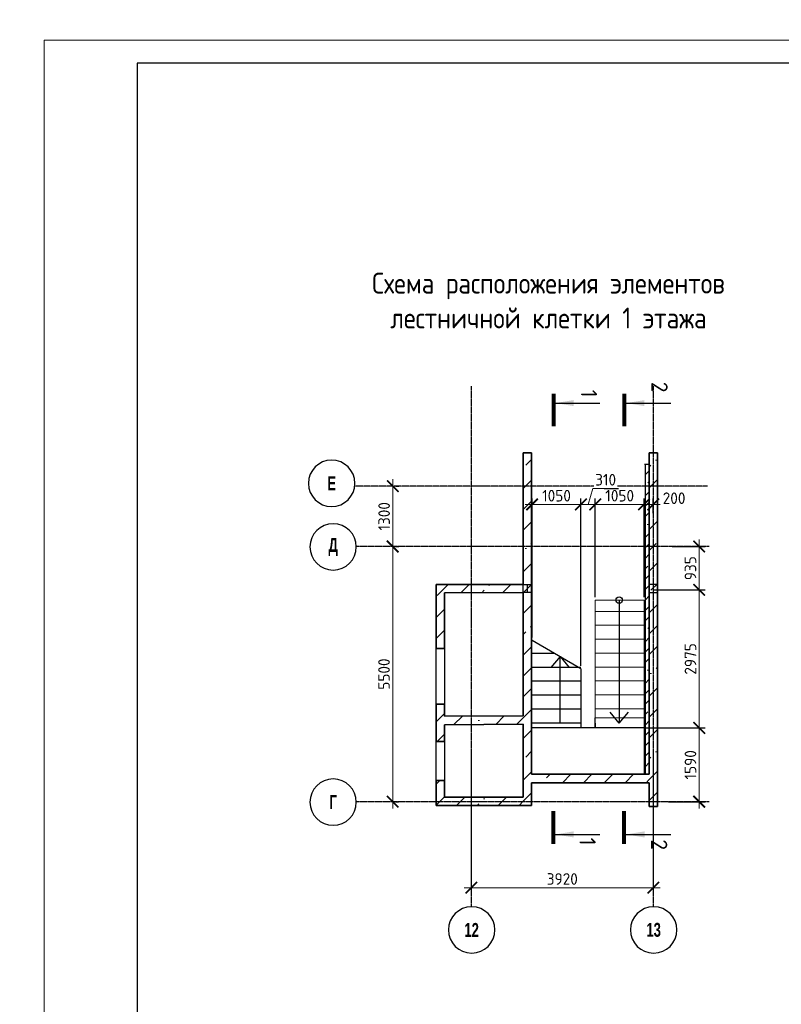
# Model space of a CAD drawing. Header units: millimetres. Extents: x 259029 to 2494469, y -731578 to -57567.
# Tile 64 of 253: x 315807 to 332211, y -547032 to -525812. Entities that reach past the tile are written whole.
import ezdxf
from ezdxf.enums import TextEntityAlignment as Align

# ---------------------------------------------------------------- set-up
doc = ezdxf.new("R2010")
doc.units = ezdxf.units.MM
doc.linetypes.add('______5', pattern=[1100, 800, -100, 100, -100])
doc.linetypes.add('Б-1.1 оси$0$Б-1.1 Оси$0$GOST2.303 5', pattern=[24, 20, -1.5, 1, -1.5])
doc.layers.get('Defpoints').update_dxf_attribs({"color": 140})
for name, color, linetype, lineweight in [('A_021_ПЕРЕГОРОДКА', 7, 'Continuous', 25), ('RAZMER', 100, 'Continuous', 15), ('Standard', 7, 'Continuous', 25), ('Выноски', 20, 'Continuous', 20), ('Общий01', 7, 'Continuous', 13), ('ОСИ', 151, 'Б-1.1 оси$0$Б-1.1 Оси$0$GOST2.303 5', 9), ('РАЗРЕЗЫ', 10, 'Continuous', 60), ('Символы 0.20', 1, 'Continuous', 20), ('Символы 0.20 @ 100', 1, 'Continuous', 20), ('Стена_ бетон несущ.', 253, 'Continuous', 70), ('Текст', 41, 'Continuous', 30), ('ТОНКИЕ', 7, 'Continuous', 9)]:
    doc.layers.add(name, color=color, linetype=linetype, lineweight=lineweight)
doc.layers.add('ТОЛСТЫЕ_ОСНОВНЫЕ', color=6, linetype='Continuous')
doc.styles.add('Century Gothic', font='GOTHIC.TTF')
doc.styles.add('ГОСТ', font='GOST_Common.ttf')
doc.dimstyles.new('ГОСТ', dxfattribs={"dimscale": 0, "dimtxt": 2.5, "dimasz": 2.5, "dimexe": 1.25, "dimexo": 0.625, "dimtad": 1, "dimdec": 0, "dimtxsty": 'ГОСТ', "dimblk": 'ARCHTICK', "dimcen": 2.5, "dimdle": 1.5, "dimclrd": 256, "dimclre": 256, "dimclrt": 256, "dimadec": 0, "dimazin": 0, "dimtfac": 1, "dimtdec": 0, "dimtmove": 1, "dimatfit": 3, "dimfxl": 2, "dimtfill": 1, "dimlwd": 0, "dimarcsym": 0})
pattern_1 = [(45, (-329412.83, -117048.6), (-449.0128, 449.0128), []), (45, (-328963.8, -117048.6), (-449.0128, 449.0128), [793.75, -158.75, 0, -158.75])]

# ---------------------------------------------------------------- blocks, each defined once
blk = doc.blocks.new('*U27')
at = {"layer": 'ТОЛСТЫЕ_ОСНОВНЫЕ', "color": 6}
blk.add_lwpolyline([(20, 5), (886, 5), (886, 415), (20, 415)], close=True, dxfattribs=at)
at = {"layer": 'ТОНКИЕ'}
blk.add_lwpolyline([(0, 0), (891, 0), (891, 420), (0, 420)], close=True, dxfattribs=at)
blk = doc.blocks.new('NSY101')
at = {"color": 0, "linetype": 'ByBlock', "lineweight": -2}
blk.add_circle((0, 0), 50, dxfattribs=at)
blk = doc.blocks.new('_ArchTick')
at = {"color": 0, "linetype": 'ByBlock', "const_width": 0.15}
blk.add_lwpolyline([(-0.5, -0.5), (0.5, 0.5)], dxfattribs=at)
blk = doc.blocks.new('*D259')
at = {"layer": 'Defpoints', "color": 0, "lineweight": -2, "transparency": 16777216}
for p in [(325534, -541518), (329454, -541518), (325534, -544518)]:
    blk.add_point(p, dxfattribs=at)
at = {"layer": 'RAZMER', "lineweight": -2, "transparency": 16777216}
for p, q in [((325534, -541581), (325534, -544643)), ((329454, -541581), (329454, -544643))]:
    blk.add_line(p, q, dxfattribs=at)
at = {"layer": 'RAZMER', "lineweight": 0, "transparency": 16777216}
blk.add_line((329604, -544518), (325384, -544518), dxfattribs=at)
at = {"layer": 'RAZMER', "lineweight": 0, "transparency": 16777216, "xscale": 250, "yscale": 250, "zscale": 250, "rotation": 180}
blk.add_blockref('_ArchTick', (325534, -544518), dxfattribs=at)
at = {"layer": 'RAZMER', "lineweight": 0, "transparency": 16777216, "xscale": 250, "yscale": 250, "zscale": 250}
blk.add_blockref('_ArchTick', (329454, -544518), dxfattribs=at)
at = {"layer": 'RAZMER', "transparency": 16777216, "insert": (327494, -544331), "char_height": 250, "width": 583.33, "attachment_point": 5, "style": 'ГОСТ', "bg_fill": 3, "box_fill_scale": 1.1, "bg_fill_color": 256, "bg_fill_true_color": 13158600, "bg_fill_transparency": 0}
blk.add_mtext('3920', dxfattribs=at)
blk = doc.blocks.new('*D260')
at = {"layer": 'Defpoints', "color": 0, "lineweight": -2, "transparency": 16777216}
for p in [(323841, -537165), (323841, -537165), (323841, -542665)]:
    blk.add_point(p, dxfattribs=at)
at = {"layer": 'RAZMER', "lineweight": 0, "transparency": 16777216}
blk.add_line((323841, -542815), (323841, -537015), dxfattribs=at)
at = {"layer": 'RAZMER', "lineweight": -2, "transparency": 16777216}
for p, q in [((323904, -537165), (323966, -537165)), ((323904, -542665), (323966, -542665))]:
    blk.add_line(p, q, dxfattribs=at)
at = {"layer": 'RAZMER', "lineweight": 0, "transparency": 16777216, "xscale": 250, "yscale": 250, "zscale": 250}
for p, rotation in [((323841, -537165), 90), ((323841, -542665), 270)]:
    blk.add_blockref('_ArchTick', p, dxfattribs=dict(at, rotation=rotation))
at = {"layer": 'RAZMER', "transparency": 16777216, "insert": (323654, -539915), "char_height": 250, "width": 458, "attachment_point": 5, "rotation": 90, "style": 'ГОСТ', "bg_fill": 3, "box_fill_scale": 1.1, "bg_fill_color": 256, "bg_fill_true_color": 13158600, "bg_fill_transparency": 0}
blk.add_mtext('5500', dxfattribs=at)
blk = doc.blocks.new('*D261')
at = {"layer": 'Defpoints', "color": 0, "lineweight": -2, "transparency": 16777216}
for p in [(323845, -535865), (323845, -535865), (323841, -537165)]:
    blk.add_point(p, dxfattribs=at)
at = {"layer": 'RAZMER', "lineweight": 0, "transparency": 16777216}
blk.add_line((323845, -537315), (323845, -535715), dxfattribs=at)
at = {"layer": 'RAZMER', "lineweight": -2, "transparency": 16777216}
for p, q in [((323907, -535865), (323970, -535865)), ((323904, -537165), (323970, -537165))]:
    blk.add_line(p, q, dxfattribs=at)
at = {"layer": 'RAZMER', "lineweight": 0, "transparency": 16777216, "xscale": 250, "yscale": 250, "zscale": 250}
for p, rotation in [((323845, -535865), 90), ((323845, -537165), 270)]:
    blk.add_blockref('_ArchTick', p, dxfattribs=dict(at, rotation=rotation))
at = {"layer": 'RAZMER', "transparency": 16777216, "insert": (323657, -536515), "char_height": 250, "width": 458, "attachment_point": 5, "rotation": 90, "style": 'ГОСТ', "bg_fill": 3, "box_fill_scale": 1.1, "bg_fill_color": 256, "bg_fill_true_color": 13158600, "bg_fill_transparency": 0}
blk.add_mtext('1300', dxfattribs=at)
blk = doc.blocks.new('*U29')
at = {"layer": 'Символы 0.20', "linetype": 'Continuous', "lineweight": 25}
for p, q in [((-5, 0.35), (-5, 10.05)), ((87.95, 0.35), (87.95, 10.05))]:
    blk.add_line(p, q, dxfattribs=at)
at = {"layer": 'Символы 0.20', "linetype": 'Continuous', "lineweight": 80}
for p, q in [((-7, 0), (0, 0)), ((89.95, 0), (82.95, 0))]:
    blk.add_line(p, q, dxfattribs=at)
at = {"layer": 'Символы 0.20', "linetype": 'Continuous', "lineweight": 25}
for points in [[(-5, 0.46), (-4.35, 4.36), (-5.65, 4.36)], [(87.95, 0.46), (87.29, 4.39), (88.61, 4.39)]]:
    blk.add_solid(points, dxfattribs=at)
at = {"layer": 'Символы 0.20', "style": 'ГОСТ'}
blk.add_attdef('1', text='', height=3.5, dxfattribs=at).set_placement((-6, 7.7), align=Align.MIDDLE_CENTER)
blk.add_attdef('2', text='', height=3.5, dxfattribs=at).set_placement((90.33, 7.38), align=Align.MIDDLE_RIGHT)
blk = doc.blocks.new('*U30')
at = {"layer": 'Символы 0.20', "linetype": 'Continuous', "lineweight": 25}
for p, q in [((-5, 0.35), (-5, 10.05)), ((87.95, 0.35), (87.95, 10.05))]:
    blk.add_line(p, q, dxfattribs=at)
at = {"layer": 'Символы 0.20', "linetype": 'Continuous', "lineweight": 80}
for p, q in [((-7, 0), (0, 0)), ((89.95, 0), (82.95, 0))]:
    blk.add_line(p, q, dxfattribs=at)
at = {"layer": 'Символы 0.20', "linetype": 'Continuous', "lineweight": 25}
for points in [[(-5, 0.46), (-4.35, 4.36), (-5.65, 4.36)], [(87.95, 0.46), (87.29, 4.39), (88.61, 4.39)]]:
    blk.add_solid(points, dxfattribs=at)
at = {"layer": 'Символы 0.20', "style": 'ГОСТ'}
blk.add_attdef('1', text='', height=3.5, dxfattribs=at).set_placement((-8.45, 7.61), align=Align.MIDDLE_CENTER)
blk.add_attdef('2', text='', height=3.5, dxfattribs=at).set_placement((91.31, 7.53), align=Align.MIDDLE_RIGHT)
blk = doc.blocks.new('*D268')
at = {"layer": 'Defpoints', "color": 0, "lineweight": -2, "transparency": 16777216}
for p in [(328204, -536258), (328204, -538319), (329255, -538319)]:
    blk.add_point(p, dxfattribs=at)
at = {"layer": 'РАЗРЕЗЫ', "lineweight": -2, "transparency": 16777216}
for p, q in [((328204, -538256), (328204, -536133)), ((329255, -538256), (329255, -536133))]:
    blk.add_line(p, q, dxfattribs=at)
at = {"layer": 'РАЗРЕЗЫ', "lineweight": 0, "transparency": 16777216}
blk.add_line((329405, -536258), (328054, -536258), dxfattribs=at)
at = {"layer": 'РАЗРЕЗЫ', "lineweight": 0, "transparency": 16777216, "xscale": 250, "yscale": 250, "zscale": 250, "rotation": 180}
blk.add_blockref('_ArchTick', (328204, -536258), dxfattribs=at)
at = {"layer": 'РАЗРЕЗЫ', "lineweight": 0, "transparency": 16777216, "xscale": 250, "yscale": 250, "zscale": 250}
blk.add_blockref('_ArchTick', (329255, -536258), dxfattribs=at)
at = {"layer": 'РАЗРЕЗЫ', "lineweight": -2, "transparency": 16777216, "insert": (328730, -536071), "char_height": 250, "attachment_point": 5, "style": 'ГОСТ', "bg_fill": 3, "box_fill_scale": 1.1, "bg_fill_color": 256, "bg_fill_true_color": 13158600, "bg_fill_transparency": 0}
blk.add_mtext('1050', dxfattribs=at)
blk = doc.blocks.new('*D269')
at = {"layer": 'Defpoints', "color": 0, "lineweight": -2, "transparency": 16777216}
for p in [(327895, -536258), (328204, -538319), (327895, -539799)]:
    blk.add_point(p, dxfattribs=at)
at = {"layer": 'РАЗРЕЗЫ', "lineweight": 0, "transparency": 16777216}
for p, q in [((328050, -536258), (328153, -535915)), ((328153, -535915), (328703, -535915)), ((328354, -536258), (327745, -536258))]:
    blk.add_line(p, q, dxfattribs=at)
at = {"layer": 'РАЗРЕЗЫ', "lineweight": -2, "transparency": 16777216}
for p, q in [((327895, -539736), (327895, -536133)), ((328204, -538256), (328204, -536133))]:
    blk.add_line(p, q, dxfattribs=at)
at = {"layer": 'РАЗРЕЗЫ', "lineweight": 0, "transparency": 16777216, "xscale": 250, "yscale": 250, "zscale": 250, "rotation": 180}
blk.add_blockref('_ArchTick', (327895, -536258), dxfattribs=at)
at = {"layer": 'РАЗРЕЗЫ', "lineweight": 0, "transparency": 16777216, "xscale": 250, "yscale": 250, "zscale": 250}
blk.add_blockref('_ArchTick', (328204, -536258), dxfattribs=at)
at = {"layer": 'РАЗРЕЗЫ', "lineweight": -2, "transparency": 16777216, "insert": (328428, -535727), "char_height": 250, "attachment_point": 5, "style": 'ГОСТ', "bg_fill": 3, "box_fill_scale": 1.1, "bg_fill_color": 256, "bg_fill_true_color": 13158600, "bg_fill_transparency": 0}
blk.add_mtext('310', dxfattribs=at)
blk = doc.blocks.new('*D270')
at = {"layer": 'Defpoints', "color": 0, "lineweight": -2, "transparency": 16777216}
for p in [(326844, -536258), (326844, -539191), (327895, -539799)]:
    blk.add_point(p, dxfattribs=at)
at = {"layer": 'РАЗРЕЗЫ', "lineweight": -2, "transparency": 16777216}
for p, q in [((326844, -539129), (326844, -536133)), ((327895, -539736), (327895, -536133))]:
    blk.add_line(p, q, dxfattribs=at)
at = {"layer": 'РАЗРЕЗЫ', "lineweight": 0, "transparency": 16777216}
blk.add_line((328045, -536258), (326694, -536258), dxfattribs=at)
at = {"layer": 'РАЗРЕЗЫ', "lineweight": 0, "transparency": 16777216, "xscale": 250, "yscale": 250, "zscale": 250, "rotation": 180}
blk.add_blockref('_ArchTick', (326844, -536258), dxfattribs=at)
at = {"layer": 'РАЗРЕЗЫ', "lineweight": 0, "transparency": 16777216, "xscale": 250, "yscale": 250, "zscale": 250}
blk.add_blockref('_ArchTick', (327895, -536258), dxfattribs=at)
at = {"layer": 'РАЗРЕЗЫ', "lineweight": -2, "transparency": 16777216, "insert": (327370, -536071), "char_height": 250, "attachment_point": 5, "style": 'ГОСТ', "bg_fill": 3, "box_fill_scale": 1.1, "bg_fill_color": 256, "bg_fill_true_color": 13158600, "bg_fill_transparency": 0}
blk.add_mtext('1050', dxfattribs=at)
blk = doc.blocks.new('*D271')
at = {"layer": 'Defpoints', "color": 0, "lineweight": -2, "transparency": 16777216}
for p in [(329802, -537165), (329385, -538100), (330443, -538100)]:
    blk.add_point(p, dxfattribs=at)
at = {"layer": 'РАЗРЕЗЫ', "lineweight": 0, "transparency": 16777216}
blk.add_line((330443, -537015), (330443, -538250), dxfattribs=at)
at = {"layer": 'РАЗРЕЗЫ', "lineweight": -2, "transparency": 16777216}
for p, q in [((329864, -537165), (330568, -537165)), ((329448, -538100), (330568, -538100))]:
    blk.add_line(p, q, dxfattribs=at)
at = {"layer": 'РАЗРЕЗЫ', "lineweight": 0, "transparency": 16777216, "xscale": 250, "yscale": 250, "zscale": 250}
for p, rotation in [((330443, -537165), 90), ((330443, -538100), 270)]:
    blk.add_blockref('_ArchTick', p, dxfattribs=dict(at, rotation=rotation))
at = {"layer": 'РАЗРЕЗЫ', "lineweight": -2, "transparency": 16777216, "insert": (330255, -537633), "char_height": 250, "attachment_point": 5, "rotation": 90, "style": 'ГОСТ', "bg_fill": 3, "box_fill_scale": 1.1, "bg_fill_color": 256, "bg_fill_true_color": 13158600, "bg_fill_transparency": 0}
blk.add_mtext('935', dxfattribs=at)
blk = doc.blocks.new('*D272')
at = {"layer": 'Defpoints', "color": 0, "lineweight": -2, "transparency": 16777216}
for p in [(329385, -538100), (329211, -541075), (330443, -541075)]:
    blk.add_point(p, dxfattribs=at)
at = {"layer": 'РАЗРЕЗЫ', "lineweight": -2, "transparency": 16777216}
for p, q in [((329448, -538100), (330568, -538100)), ((329274, -541075), (330568, -541075))]:
    blk.add_line(p, q, dxfattribs=at)
at = {"layer": 'РАЗРЕЗЫ', "lineweight": 0, "transparency": 16777216}
blk.add_line((330443, -537950), (330443, -541225), dxfattribs=at)
at = {"layer": 'РАЗРЕЗЫ', "lineweight": 0, "transparency": 16777216, "xscale": 250, "yscale": 250, "zscale": 250}
for p, rotation in [((330443, -538100), 90), ((330443, -541075), 270)]:
    blk.add_blockref('_ArchTick', p, dxfattribs=dict(at, rotation=rotation))
at = {"layer": 'РАЗРЕЗЫ', "lineweight": -2, "transparency": 16777216, "insert": (330255, -539588), "char_height": 250, "attachment_point": 5, "rotation": 90, "style": 'ГОСТ', "bg_fill": 3, "box_fill_scale": 1.1, "bg_fill_color": 256, "bg_fill_true_color": 13158600, "bg_fill_transparency": 0}
blk.add_mtext('2975', dxfattribs=at)
blk = doc.blocks.new('*D273')
at = {"layer": 'Defpoints', "color": 0, "lineweight": -2, "transparency": 16777216}
for p in [(329211, -541075), (329720, -542665), (330443, -542665)]:
    blk.add_point(p, dxfattribs=at)
at = {"layer": 'РАЗРЕЗЫ', "lineweight": -2, "transparency": 16777216}
for p, q in [((329274, -541075), (330568, -541075)), ((329782, -542665), (330568, -542665))]:
    blk.add_line(p, q, dxfattribs=at)
at = {"layer": 'РАЗРЕЗЫ', "lineweight": 0, "transparency": 16777216}
blk.add_line((330443, -540925), (330443, -542815), dxfattribs=at)
at = {"layer": 'РАЗРЕЗЫ', "lineweight": 0, "transparency": 16777216, "xscale": 250, "yscale": 250, "zscale": 250}
for p, rotation in [((330443, -541075), 90), ((330443, -542665), 270)]:
    blk.add_blockref('_ArchTick', p, dxfattribs=dict(at, rotation=rotation))
at = {"layer": 'РАЗРЕЗЫ', "lineweight": -2, "transparency": 16777216, "insert": (330255, -541870), "char_height": 250, "attachment_point": 5, "rotation": 90, "style": 'ГОСТ', "bg_fill": 3, "box_fill_scale": 1.1, "bg_fill_color": 256, "bg_fill_true_color": 13158600, "bg_fill_transparency": 0}
blk.add_mtext('1590', dxfattribs=at)
blk = doc.blocks.new('лм')
at = {"layer": 'RAZMER', "color": 0}
for p, q in [((644816, -427025), (644816, -425975)), ((645116, -427025), (645116, -425975)), ((645416, -427025), (645416, -425975)), ((645716, -427025), (645716, -425975)), ((646016, -427025), (646016, -425975)), ((646316, -427025), (646316, -425975)), ((646616, -427025), (646616, -425975)), ((646916, -427025), (646916, -425975))]:
    blk.add_line(p, q, dxfattribs=at)
blk.add_lwpolyline([(644571, -425975), (647107, -425975), (647107, -427025), (644571, -427025)], close=True, dxfattribs=at)
blk = doc.blocks.new('*D274')
at = {"layer": 'Defpoints', "color": 0, "lineweight": -2, "transparency": 16777216}
for p in [(329454, -536258), (329454, -536512), (329255, -538319)]:
    blk.add_point(p, dxfattribs=at)
at = {"layer": 'РАЗРЕЗЫ', "lineweight": -2, "transparency": 16777216}
for p, q in [((329255, -538256), (329255, -536133)), ((329454, -536450), (329454, -536133))]:
    blk.add_line(p, q, dxfattribs=at)
at = {"layer": 'РАЗРЕЗЫ', "lineweight": 0, "transparency": 16777216}
blk.add_line((329105, -536258), (329604, -536258), dxfattribs=at)
at = {"layer": 'РАЗРЕЗЫ', "lineweight": 0, "transparency": 16777216, "xscale": 250, "yscale": 250, "zscale": 250, "rotation": 180}
blk.add_blockref('_ArchTick', (329255, -536258), dxfattribs=at)
at = {"layer": 'РАЗРЕЗЫ', "lineweight": -2, "transparency": 16777216, "insert": (329902, -536125), "char_height": 250, "attachment_point": 5, "style": 'ГОСТ', "bg_fill": 3, "box_fill_scale": 1.1, "bg_fill_color": 256, "bg_fill_true_color": 13158600, "bg_fill_transparency": 0}
blk.add_mtext('200', dxfattribs=at)
at = {"layer": 'РАЗРЕЗЫ', "lineweight": 0, "transparency": 16777216, "xscale": 250, "yscale": 250, "zscale": 250}
blk.add_blockref('_ArchTick', (329454, -536258), dxfattribs=at)

msp = doc.modelspace()

# ---------------------------------------------------------------- hatches: boundary and pattern name
at = {"layer": 'Стена_ бетон несущ.', "linetype": 'Continuous', "lineweight": 0}
h = msp.add_hatch(dxfattribs=at)
h.set_pattern_fill('ANSI35', scale=100, style=0)
h.set_pattern_definition(pattern_1)
h.paths.add_polyline_path([(326654.4, -542745.4), (326654.4, -535145.4), (326834.4, -535145.4), (326834.4, -542745.4)])
h = msp.add_hatch(dxfattribs=at)
h.set_pattern_fill('ANSI35', scale=100, style=0)
h.set_pattern_definition(pattern_1)
h.paths.add_polyline_path([(329364.4, -542765.4), (329364.4, -535145.4), (329544.4, -535145.4), (329544.4, -540485.4), (329544.2, -540485.4), (329544.2, -540565.4), (329544.4, -540565.4), (329544.4, -542765.4)])
h = msp.add_hatch(dxfattribs=at)
h.set_pattern_fill('ANSI35', scale=100, style=0)
h.set_pattern_definition(pattern_1)
h.paths.add_polyline_path([(326654.4, -538155.4), (324954.4, -538165.4), (324774.4, -538165.4), (324774.4, -537985.4), (326654.4, -537985.4)])
h = msp.add_hatch(dxfattribs=at)
h.set_pattern_fill('ANSI35', scale=100, style=0)
h.set_pattern_definition(pattern_1)
h.paths.add_polyline_path([(324954.4, -538165.4), (324954.4, -539365.4), (324774.4, -539365.4), (324774.4, -538165.4)])
h = msp.add_hatch(dxfattribs=at)
h.set_pattern_fill('ANSI35', scale=100, style=0)
h.set_pattern_definition(pattern_1)
h.paths.add_polyline_path([(324954.4, -541365.4), (324774.4, -541365.4), (324774.4, -540565.4), (324954.4, -540565.4)])
h = msp.add_hatch(dxfattribs=at)
h.set_pattern_fill('ANSI35', scale=100, style=0)
h.set_pattern_definition(pattern_1)
h.paths.add_polyline_path([(326654.4, -540995.4), (324954.4, -541005.4), (324954.4, -540825.4), (326654.4, -540815.4)])
h = msp.add_hatch(dxfattribs=at)
h.set_pattern_fill('ANSI35', scale=100, style=0)
h.set_pattern_definition(pattern_1)
h.paths.add_polyline_path([(329364.4, -542255.4), (326834.4, -542255.4), (326834.4, -542075.4), (329364.4, -542075.4)])
h = msp.add_hatch(dxfattribs=at)
h.set_pattern_fill('ANSI35', scale=100, style=0)
h.set_pattern_definition(pattern_1)
h.paths.add_polyline_path([(324774.4, -542205.4), (324954.4, -542205.4), (324954.4, -542745.4), (324774.4, -542745.4)])
h = msp.add_hatch(dxfattribs=at)
h.set_pattern_fill('ANSI35', scale=100, style=0)
h.set_pattern_definition(pattern_1)
h.paths.add_polyline_path([(326654.4, -542745.4), (324954.4, -542745.4), (324954.4, -542565.4), (326654.4, -542565.4)])

# ---------------------------------------------------------------- linework, layer by layer
at = {"layer": 'A_021_ПЕРЕГОРОДКА', "color": 7, "linetype": 'Continuous', "lineweight": 25}
for p, q in [((324774.4, -540565.4), (324774.4, -539365.4)), ((324954.4, -539365.4), (324954.4, -540565.4)), ((324774.4, -542205.4), (324774.4, -541365.4)), ((324954.4, -541365.4), (324954.4, -542205.4))]:
    msp.add_line(p, q, dxfattribs=at)
at = {"layer": 'Standard', "color": 7, "linetype": 'Continuous', "lineweight": 25}
for p, q in [((326654.4, -538155.4), (326654.4, -537985.4)), ((326654.4, -537985.4), (326834.4, -537985.4)), ((326734.8, -537985.4), (326734.8, -538155.4)), ((329544.4, -537985.4), (329364.4, -537985.4)), ((329364.4, -537985.4), (329364.4, -538155.4)), ((329544.4, -538155.4), (329544.4, -537985.4)), ((326834.4, -538155.4), (326654.4, -538155.4)), ((329364.4, -538155.4), (329544.4, -538155.4)), ((326654.4, -540485.4), (326654.4, -540565.4)), ((326654.6, -540485.4), (326654.4, -540485.4)), ((326654.4, -540485.4), (326654.4, -540565.4)), ((326654.6, -540485.4), (326654.4, -540485.4)), ((326654.4, -540565.4), (326654.6, -540565.4)), ((326654.4, -540565.4), (326654.6, -540565.4)), ((326654.6, -540565.4), (326654.6, -540485.4)), ((326654.6, -540565.4), (326654.6, -540485.4)), ((329544.2, -540565.4), (329544.2, -540485.4)), ((329544.2, -540485.4), (329544.4, -540485.4)), ((329544.4, -540565.4), (329544.2, -540565.4)), ((329544.4, -540485.4), (329544.4, -540565.4))]:
    msp.add_line(p, q, dxfattribs=at)
at = {"layer": 'Общий01', "color": 7, "linetype": 'Continuous', "lineweight": 25}
for q in [(328525, -540736.4), (328917, -540736.4)]:
    msp.add_line((328721, -540970.1), q, dxfattribs=at)
at = {"layer": 'ОСИ', "color": 16, "linetype": '______5', "lineweight": 25, "ltscale": 0.05}
msp.add_line((330654.6, -537165.4), (323057.4, -537165.4), dxfattribs=at)
at = {"layer": 'РАЗРЕЗЫ', "color": 2, "lineweight": -2}
for p, q in [((327894.8, -540070.1), (326834.4, -540070.1)), ((327894.8, -540370.1), (326834.4, -540370.1)), ((327894.8, -540670.1), (326834.4, -540670.1)), ((328204.4, -541075.4), (328204.4, -540855.2)), ((327894.8, -540970.1), (326834.4, -540970.1)), ((327894.8, -540970.1), (327894.8, -541075.4)), ((328204.4, -540970.1), (328204.4, -541075.4))]:
    msp.add_line(p, q, dxfattribs=at)
at = {"layer": 'Стена_ бетон несущ.', "color": 7, "linetype": 'Continuous', "lineweight": 35}
for p, q in [((326654.4, -537985.4), (326654.4, -535145.4)), ((326654.4, -535145.4), (326834.4, -535145.4)), ((326834.4, -535145.4), (326834.4, -537985.4)), ((329364.4, -535145.4), (329544.4, -535145.4)), ((329544.4, -535145.4), (329544.4, -536765.4)), ((329544.4, -537165.4), (329544.4, -540465.4)), ((324774.4, -537985.4), (326654.4, -537985.4)), ((324774.4, -539365.4), (324774.4, -537985.4)), ((326834.4, -537985.4), (326834.4, -538155.4)), ((329364.4, -537985.4), (329364.4, -538155.4)), ((326654.4, -538155.4), (324954.4, -538165.4)), ((324954.4, -538165.4), (324954.4, -539365.4)), ((326654.4, -540815.4), (326654.4, -538155.4)), ((329544.4, -540815.4), (329544.4, -538155.4)), ((324774.4, -539365.4), (324954.4, -539365.4)), ((324954.4, -540565.4), (324774.4, -540565.4)), ((324774.4, -541365.4), (324774.4, -540565.4)), ((324954.4, -540565.4), (324954.4, -540825.4)), ((326654.4, -540465.4), (326654.4, -540485.4)), ((326654.4, -540565.4), (326654.4, -540815.4)), ((329544.4, -540465.4), (329544.4, -540485.4)), ((329544.4, -540565.4), (329544.4, -540905.4)), ((324954.4, -540825.4), (326654.4, -540815.4)), ((326654.4, -540995.4), (324954.4, -541005.4)), ((324954.4, -541005.4), (324954.4, -541365.4)), ((324774.4, -541365.4), (324954.4, -541365.4)), ((324954.4, -542205.4), (324774.4, -542205.4)), ((324774.4, -542745.4), (324774.4, -542205.4)), ((324954.4, -542205.4), (324954.4, -542565.4)), ((324954.4, -542745.4), (324774.4, -542745.4))]:
    msp.add_line(p, q, dxfattribs=at)
at = {"layer": 'Стена_ бетон несущ.', "color": 9, "linetype": 'Continuous', "lineweight": 25}
msp.add_line((329364.4, -535395.4), (329264.4, -535395.4), dxfattribs=at)

# ---------------------------------------------------------------- block references
at = {"xscale": 100, "yscale": 100, "zscale": 100}
msp.add_blockref('*U27', (316337.4, -568250.7), dxfattribs=at)
at = {"layer": 'ОСИ', "color": 16, "linetype": 'Continuous', "lineweight": 25, "xscale": -10, "yscale": 10, "zscale": 10}
for p in [(322526.3, -535804.4), (322557.5, -537174.4), (322557.5, -542674.4), (325542.2, -545428.7), (329462.2, -545428.7)]:
    msp.add_blockref('NSY101', p, dxfattribs=at)

# ---------------------------------------------------------------- texts
at = {"layer": 'Выноски'}
note = msp.add_mtext_static_columns([''] * 2, width=18604.939, gutter_width=10240.1, height=0, dxfattribs=dict(at, insert=(295601.8, -509833), char_height=250, attachment_point=1, style='ГОСТ'))
for column, words in zip([note] + note.columns.linked_columns, ['\\pi8790.91665;Общие указания:\\P\\pi570.45,l346.2,t2000;1.^IСтроительство здания должно производиться в соответствии с проектом производства работ (ППР). при {\\H1.66663x; }\\P\\pi0,t346.2;отсутствии проекта ППР в производство строительно-монтажных работ запрещается. {\\H1.18896x; }\\P\\pi570.45,t2000;2.^IМонтаж сборных конструкций вести в соответствии с требованиями СП 70.13330.2012 "Несущие и {\\H1.54818x; }\\P\\pi0,t346.2;ограждающие конструкции "(акт.ред. СНиП 3.03.01-87*).{\\H1.62844x;\\C0; \\H0.61408x;\\P\\pi570.45,t2000;}3.^IВсе сварные работы следует вести в соответствии с ГОСТ 5264-80* "Ручная дуговая сварка.Соединения {\\H1.20169x; }\\P\\pi0,t346.2;сварные" и  ГОСТ 14098-2014 "Соединения сварные арматуры и закладных деталей железобетонных конструкций". {\\H1.54394x; }\\PСварку вести электродами типа Э42А. {\\H1.42985x;\\C0; \\H0.69937x;\\P\\pi570.45,t2000;}4.^IВсе металлические конструкции окрасить эмалью ПФ-1189 по ГОСТ 6465-79 в два слоя. Эмаль наносить на {\\H1.46788x; }\\P\\pi0,t346.2;грунтовку ГФ-021 по ГОСТ 25129-82 (первый слой - на заводе-изготовителе, второй слой - на монтаже).{\\H1.65521x;\\C0; \\H0.60415x;\\P\\pi10052.46968,l0,tz;\\H1.55946x; \\H0.64125x;\\P\\H1.64685x; \\H0.60722x;\\P\\pi812.5,l41.6675;\\H1.23852x; \\H0.80742x;\\P}', '']):
    column.text = words
at = {"layer": 'ОСИ', "color": 16, "linetype": 'Continuous', "lineweight": 25, "char_height": 300, "attachment_point": 5, "style": 'Century Gothic'}
for s, insert, width in [('{\\fCentury Gothic|i0|b1;\\H300.000000;\\W0.700000;\\C16;Е}\\P', (322526.3, -535804.4), 320), ('{\\fCentury Gothic|i0|b1;\\H300.000000;\\W0.700000;\\C16;Д}\\P', (322557.5, -537174.4), 425), ('{\\fCentury Gothic|i0|b1;\\H300.000000;\\W0.700000;\\C16;Г}\\P', (322557.5, -542674.4), 300), ('{\\fCentury Gothic|b1|i0|c204|p34;\\W0.7;12}', (325542.2, -545428.7), 575), ('{\\fCentury Gothic|b1|i0|c204|p34;\\W0.7;13}', (329462.2, -545428.7), 575)]:
    msp.add_mtext(s, dxfattribs=dict(at, insert=insert, width=width))
at = {"layer": 'Текст', "ltscale": 6, "insert": (327196.2, -531265.3), "char_height": 450, "width": 9466.585, "attachment_point": 2, "style": 'ГОСТ'}
msp.add_mtext('{\\W0.9;Схема расположения элементов лестничной клетки 1 этажа}', dxfattribs=at)

# ---------------------------------------------------------------- next in the draw order: dimensions: what is measured, and where the dimension line sits
at = {"layer": 'RAZMER', "color": 0}
dim = msp.add_linear_dim(base=(325534.4, -544518.2), p1=(329454.4, -541518.2), p2=(325534.4, -541518.2), angle=180, dimstyle='ГОСТ', override={"dimscale": 100, "dimtix": 0, "dimtofl": 1, "dimtmove": 1, "dimatfit": 3}, dxfattribs=at)
dim.commit()
dim.dimension.update_dxf_attribs({"geometry": '*D259', "text_midpoint": (327494.4, -544330.7)})

# ---------------------------------------------------------------- next in the draw order: hatches: boundary and pattern name
at = {"layer": 'Общий01', "linetype": 'Continuous', "lineweight": 13}
h = msp.add_hatch(dxfattribs=at)
h.set_pattern_fill('ANSI35', scale=50, style=0)
h.set_pattern_definition([(45, (156576.3, -559702.24), (-224.5064, 224.5064), []), (45, (156800.8, -559702.24), (-224.5064, 224.5064), [396.875, -79.375, 0, -79.375])])
h.paths.add_polyline_path([(329284.4, -535395.4), (329284.4, -542075.4), (329364.4, -542075.4), (329364.4, -535395.4)], flags=0)

# ---------------------------------------------------------------- next in the draw order: linework, layer by layer
at = {"layer": 'Общий01', "color": 7, "linetype": 'Continuous', "lineweight": 25}
for p, q in [((329284.4, -542075.4), (329284.4, -535395.4)), ((329264.4, -542075.4), (329264.4, -539185.7))]:
    msp.add_line(p, q, dxfattribs=at)
at = {"layer": 'ОСИ', "color": 16, "linetype": '______5', "lineweight": 25, "ltscale": 0.05}
for p, q in [((325534.4, -533708.9), (325534.4, -544930.1)), ((329454.4, -533708.9), (329454.4, -544930.1)), ((330654.6, -542665.4), (323057.4, -542665.4))]:
    msp.add_line(p, q, dxfattribs=at)
at = {"layer": 'Стена_ бетон несущ.', "color": 7, "linetype": 'Continuous', "lineweight": 35}
for p, q in [((329364.4, -542075.4), (329364.4, -535145.4)), ((329544.4, -536751.4), (329544.4, -542765.4)), ((326834.4, -538155.4), (326834.4, -542075.4)), ((326654.4, -542565.4), (326654.4, -540995.4)), ((326834.4, -542075.4), (329264.4, -542075.4)), ((329264.4, -542075.4), (329364.4, -542075.4)), ((326834.4, -542255.4), (326834.4, -542745.4)), ((329364.4, -542255.4), (326834.4, -542255.4)), ((327724.4, -542255.4), (326834.4, -542255.4)), ((329044.4, -542255.4), (327844.4, -542255.4)), ((329364.4, -542765.4), (329364.4, -542255.4)), ((324954.4, -542565.4), (326654.4, -542565.4)), ((326654.4, -542745.4), (324954.4, -542745.4)), ((326834.4, -542745.4), (326654.4, -542745.4)), ((329544.4, -542765.4), (329364.4, -542765.4))]:
    msp.add_line(p, q, dxfattribs=at)

# ---------------------------------------------------------------- next in the draw order: block references
at = {"layer": 'Символы 0.20 @ 100', "xscale": 100, "yscale": 100, "zscale": 100, "rotation": 270}
for name, p, values in [('*U30', (328827.7, -534575.2, 330), {'1': '2', '2': '2'}), ('*U29', (327301.2, -534575.2, 330), {'1': '1 ', '2': '1'})]:
    msp.add_blockref(name, p, dxfattribs=at).add_auto_attribs(values)

# ---------------------------------------------------------------- next in the draw order: dimensions: what is measured, and where the dimension line sits
at = {"layer": 'RAZMER', "color": 0}
dim = msp.add_linear_dim(base=(323841.1, -537165.4), p1=(323841.1, -542665.4), p2=(323841.1, -537165.4), angle=90, dimstyle='ГОСТ', override={"dimscale": 100, "dimtix": 0, "dimtofl": 1, "dimtmove": 1, "dimatfit": 3}, dxfattribs=at)
dim.commit()
dim.dimension.update_dxf_attribs({"geometry": '*D260', "text_midpoint": (323653.6, -539915.4)})

# ---------------------------------------------------------------- next in the draw order: dimensions: what is measured, and where the dimension line sits
dim = msp.add_linear_dim(base=(323844.9, -535865.4), p1=(323841.1, -537165.4), p2=(323844.9, -535865.4), angle=90, dimstyle='ГОСТ', override={"dimscale": 100, "dimtix": 0, "dimtofl": 1, "dimtmove": 1, "dimatfit": 3}, dxfattribs=at)
dim.commit()
dim.dimension.update_dxf_attribs({"geometry": '*D261', "text_midpoint": (323657.4, -536515.4)})

# ---------------------------------------------------------------- next in the draw order: linework, layer by layer
at = {"layer": 'ОСИ', "color": 16, "linetype": '______5', "lineweight": 25, "ltscale": 0.05}
msp.add_line((330623.5, -535865.4), (323026.3, -535865.4), dxfattribs=at)

# ---------------------------------------------------------------- next in the draw order: dimensions: what is measured, and where the dimension line sits
at = {"layer": 'РАЗРЕЗЫ', "color": 0, "lineweight": -2}
dim = msp.add_linear_dim(base=(328204.4, -536258.5), p1=(329254.8, -538318.9), p2=(328204.4, -538318.9), dimstyle='ГОСТ', override={"dimscale": 100, "dimtix": 0, "dimtofl": 1, "dimtmove": 1, "dimatfit": 3}, dxfattribs=at)
dim.commit()
dim.dimension.update_dxf_attribs({"geometry": '*D268', "text_midpoint": (328729.6, -536071)})

# ---------------------------------------------------------------- next in the draw order: dimensions: what is measured, and where the dimension line sits
dim = msp.add_linear_dim(base=(327894.8, -536258.5), p1=(328204.4, -538318.9), p2=(327894.8, -539798.7), dimstyle='ГОСТ', override={"dimscale": 100, "dimtix": 0, "dimtofl": 1, "dimtmove": 1, "dimatfit": 3}, dxfattribs=at)
dim.commit()
dim.dimension.update_dxf_attribs({"geometry": '*D269', "text_midpoint": (328215.2, -535727.2)})
dim = msp.add_linear_dim(base=(330442.8, -538100.2), p1=(329801.6, -537165.4), p2=(329385.2, -538100.2), angle=90, dimstyle='ГОСТ', override={"dimscale": 100, "dimtix": 0, "dimtofl": 1, "dimtmove": 1, "dimatfit": 3}, dxfattribs=at)
dim.commit()
dim.dimension.update_dxf_attribs({"geometry": '*D271', "text_midpoint": (330255.3, -537632.8)})

# ---------------------------------------------------------------- next in the draw order: linework, layer by layer
at = {"layer": 'Общий01', "color": 7, "linetype": 'Continuous', "lineweight": 25}
msp.add_line((328721, -538318.9), (328721, -540970.1), dxfattribs=at)
msp.add_circle((328721, -538318.9), 70, dxfattribs=at)

# ---------------------------------------------------------------- next in the draw order: dimensions: what is measured, and where the dimension line sits
at = {"layer": 'РАЗРЕЗЫ', "color": 0, "lineweight": -2}
dim = msp.add_linear_dim(base=(326844.4, -536258.5), p1=(327894.8, -539798.7), p2=(326844.4, -539191.3), dimstyle='ГОСТ', override={"dimscale": 100, "dimtix": 0, "dimtofl": 1, "dimtmove": 1, "dimatfit": 3}, dxfattribs=at)
dim.commit()
dim.dimension.update_dxf_attribs({"geometry": '*D270', "text_midpoint": (327369.6, -536071)})
dim = msp.add_linear_dim(base=(330442.8, -541075.4), p1=(329385.2, -538100.2), p2=(329211.3, -541075.4), angle=90, dimstyle='ГОСТ', override={"dimscale": 100, "dimtix": 0, "dimtofl": 1, "dimtmove": 1, "dimatfit": 3}, dxfattribs=at)
dim.commit()
dim.dimension.update_dxf_attribs({"geometry": '*D272', "text_midpoint": (330255.3, -539587.8)})

# ---------------------------------------------------------------- next in the draw order: linework, layer by layer
at = {"layer": 'Standard', "color": 7, "linetype": 'Continuous', "lineweight": 25}
msp.add_line((329364.4, -537995.4), (329364.4, -538175.4), dxfattribs=at)
at = {"layer": 'Общий01', "color": 7, "linetype": 'Continuous', "lineweight": 25}
for p, q in [((327894.8, -539798.7), (326844.8, -539192.5)), ((327444.8, -539538.9), (327248.8, -539772.5)), ((327444.8, -540970.1), (327444.8, -539538.9)), ((327444.8, -539538.9), (327640.8, -539772.5))]:
    msp.add_line(p, q, dxfattribs=at)
at = {"layer": 'РАЗРЕЗЫ', "color": 2, "lineweight": -2}
for p, q in [((327325.6, -539470.1), (326834.4, -539470.1)), ((327894.8, -539770.1), (326834.4, -539770.1)), ((327894.8, -539798.7), (327894.8, -540970.1))]:
    msp.add_line(p, q, dxfattribs=at)

# ---------------------------------------------------------------- next in the draw order: dimensions: what is measured, and where the dimension line sits
at = {"layer": 'РАЗРЕЗЫ', "color": 0, "lineweight": -2}
dim = msp.add_linear_dim(base=(330442.8, -542665.4), p1=(329211.3, -541075.4), p2=(329719.7, -542665.4), angle=90, dimstyle='ГОСТ', override={"dimscale": 100, "dimtix": 0, "dimtofl": 1, "dimtmove": 1, "dimatfit": 3}, dxfattribs=at)
dim.commit()
dim.dimension.update_dxf_attribs({"geometry": '*D273', "text_midpoint": (330255.3, -541870.4)})

# ---------------------------------------------------------------- next in the draw order: linework, layer by layer
at = {"layer": 'РАЗРЕЗЫ', "color": 3, "lineweight": -2}
msp.add_lwpolyline([(329264.8, -541075.4), (326834.4, -541075.4)], dxfattribs=at)

# ---------------------------------------------------------------- next in the draw order: block references
at = {"layer": 'RAZMER', "color": 0, "rotation": 270}
msp.add_blockref('лм', (755229.7, 106251.9), dxfattribs=at)

# ---------------------------------------------------------------- next in the draw order: dimensions: what is measured, and where the dimension line sits
at = {"layer": 'РАЗРЕЗЫ', "color": 2, "lineweight": -2}
dim = msp.add_linear_dim(base=(329454.4, -536258.5), p1=(329254.8, -538318.9), p2=(329454.4, -536512.1), dimstyle='ГОСТ', override={"dimscale": 100}, dxfattribs=at)
dim.commit()
dim.dimension.update_dxf_attribs({"geometry": '*D274', "text_midpoint": (329902.1, -536312.4), "dimtype": 160})

doc.saveas('drawing.dxf')
